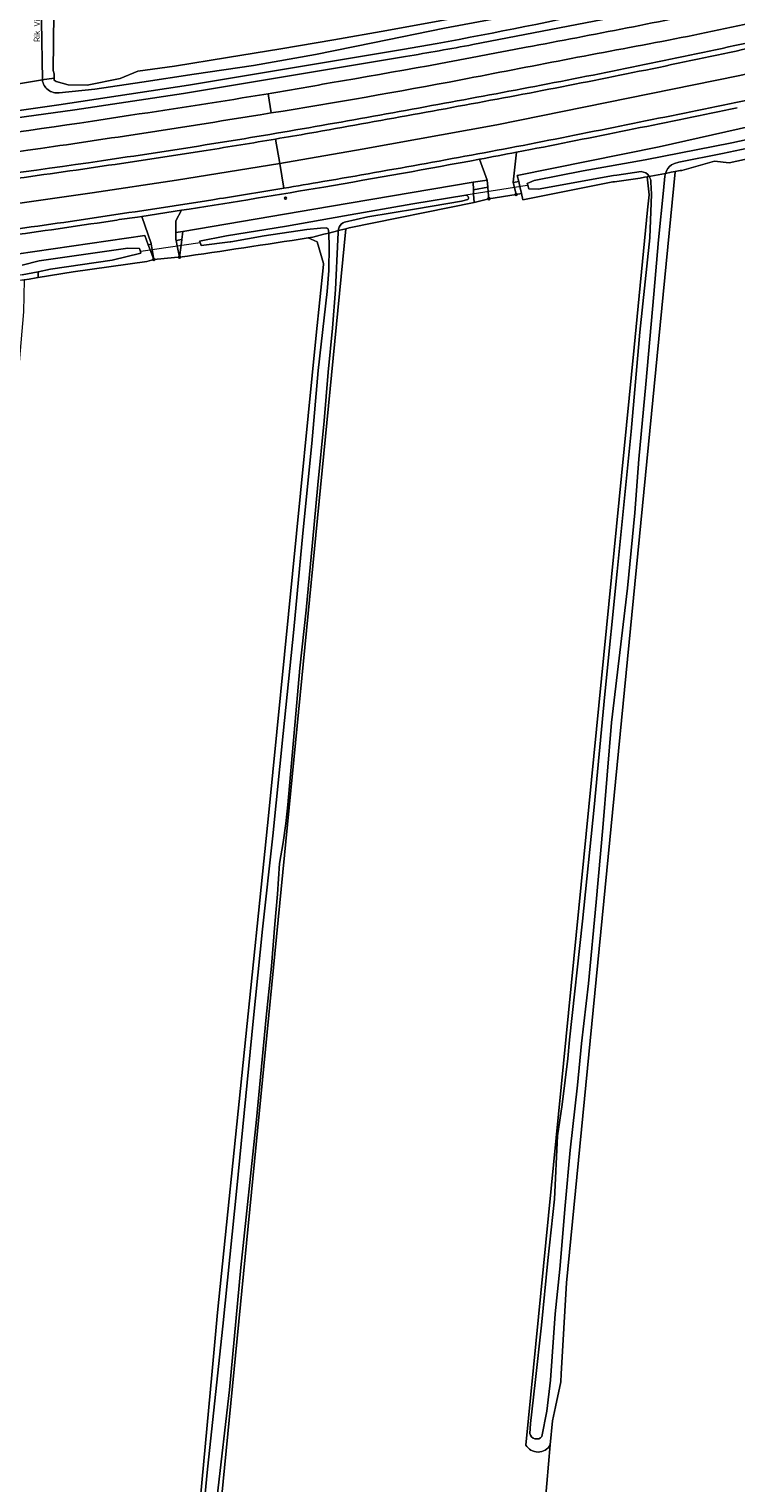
# Model space of a CAD drawing. Header units: metres. Extents: x 149984 to 156489, y 469398 to 478068.
# Tile 5 of 256: x 151821 to 151924, y 470739 to 470949. Entities that reach past the tile are written whole.
import ezdxf
from ezdxf.enums import TextEntityAlignment as Align

# ---------------------------------------------------------------- set-up
doc = ezdxf.new("R2010")
doc.units = ezdxf.units.M
doc.header["$LTSCALE"] = 0.75
for name, color, linetype, lineweight in [('B-WE-GR-GRAS-GV', 252, 'Continuous', 13), ('B-WE-GR-GROENVOORZIENING-GV', 252, 'Continuous', 18), ('B-WE-IE-MEUBILAIR-S', 252, 'Continuous', 25), ('B-WE-KW-KUNSTWERK_DUIKER-G', 6, 'Continuous', 18), ('B-WE-OG-TERREIN_OEVER-GV', 252, 'Continuous', 18), ('B-WE-OG-TOPOGRAFIE-T18', 7, 'Continuous', 18), ('B-WE-OG-WATER-GV', 252, 'Continuous', 18), ('B-WE-OG-WATER_SLOOT-GV', 252, 'Continuous', 18), ('B-WE-VH-GESLOTENVERHARDING-GV', 252, 'Continuous', 18), ('B-WE-VH-HALFVERHARDING-GV', 252, 'Continuous', 18), ('B-WE-VH-OPENVERHARDING-GV', 252, 'Continuous', 18)]:
    doc.layers.add(name, color=color, linetype=linetype, lineweight=lineweight)
doc.styles.add('NLCS-ISO', font='NLCS-ISO.ttf')
doc.styles.add('NLCS-ISO-M500-T18', font='NLCS-ISO.ttf', dxfattribs={"height": 0.9})

# ---------------------------------------------------------------- blocks, each defined once
blk = doc.blocks.new('SIE-MEUBILAIR_PAAL-SO')
blk.add_circle((0, 0), 0.75)
blk = doc.blocks.new('SIE-MEUBILAIR_PAAL_HECTOMETER-SO')
blk.add_circle((0, 0), 0.75)
at = {"style": 'NLCS-ISO'}
blk.add_text('hm', height=0.75, dxfattribs=at).set_placement((0.2, 0.1), align=Align.MIDDLE_CENTER)

msp = doc.modelspace()

# ---------------------------------------------------------------- linework, layer by layer
at = {"layer": 'B-WE-GR-GRAS-GV', "flags": 128}
for points in [[(151904.639, 471056.092), (151905.936, 471198.382), (151829.779, 471203.349), (151827.802, 471203.349), (151825.124, 470964.082), (151824.893, 470943.393), (151825.024, 470942.88), (151825.021, 470942.286), (151825.037, 470941.957), (151825.354, 470941.772), (151827.069, 470941.326), (151829.833, 470941.238), (151834.59, 470942.21), (151837.144, 470943.301), (151842.425, 470943.998), (151850.114, 470945.234), (151857.796, 470946.506), (151865.473, 470947.815), (151873.143, 470949.161), (151880.806, 470950.544), (151888.463, 470951.963), (151896.113, 470953.419), (151903.756, 470954.912), (151903.768, 470955.505)], [(151940.777, 470934.001), (151922.63, 470930.056), (151920.518, 470930.256), (151915.754, 470928.954), (151915.544, 470928.915), (151914.819, 470928.781), (151914.818, 470928.744), (151899.095, 470768.301), (151898.331, 470755.143), (151898.262, 470753.961), (151897.493, 470750.346), (151897.067, 470748.343), (151896.761, 470744.864), (151895.782, 470733.731), (151876.032, 470509.159), (151876.648, 470507.825), (151876.826, 470507.44), (151877.761, 470507.208), (151918.366, 470497.121), (151922.996, 470496.327), (151923.601, 470496.106)], [(151893.216, 470744.853), (151908.861, 470903.361), (151910.826, 470923.268), (151911.036, 470925.397), (151910.752, 470928.027), (151910.354, 470927.953), (151909.737, 470927.839), (151906.037, 470927.312), (151905.824, 470927.307), (151892.797, 470924.697), (151892.585, 470925.627), (151891.815, 470925.478), (151887.89, 470924.858), (151885.744, 470924.309), (151867.67, 470920.639), (151867.206, 470920.522), (151867.206, 470920.52), (151843.314, 470676.68), (151828.153, 470518.803)], [(151840.715, 470678.003), (151847.871, 470755.53), (151848.652, 470763.993), (151856.06, 470836.224), (151862.94, 470905.148), (151863.986, 470915.35), (151863.998, 470915.467), (151863.994, 470915.479), (151863.072, 470918.642), (151861.772, 470919.211)], [(151839.44, 470916.084), (151838.46, 470915.769), (151827.792, 470914.286), (151822.714, 470913.459), (151822.422, 470913.412), (151821.442, 470913.253), (151820.702, 470913.164), (151820.63, 470908.536), (151819.25, 470892.866), (151817.066, 470870.649), (151814.185, 470839.118), (151811.407, 470810.143), (151809.77, 470794.934), (151806.185, 470758.698), (151806.005, 470757.944), (151805.575, 470757.352), (151804.797, 470756.96), (151803.72, 470756.925), (151802.856, 470749.449), (151803.825, 470749.266), (151804.581, 470748.436), (151804.779, 470747.294), (151803.772, 470736.906)], [(151843.162, 470916.407), (151842.424, 470916.343), (151839.44, 470916.084)], [(151895.782, 470733.731), (151896.761, 470744.864)]]:
    msp.add_lwpolyline(points, dxfattribs=at)
at = {"layer": 'B-WE-GR-GRAS-GV'}
for points in [[(151861.772, 470919.211, -0.0038622), (151843.162, 470916.407)], [(151896.761, 470744.864, -0.5734801), (151893.216, 470744.853)]]:
    msp.add_lwpolyline(points, format="xyb", dxfattribs=at)
at = {"layer": 'B-WE-GR-GROENVOORZIENING-GV'}
for points in [[(151893.286, 470946.731, 0.0046389), (151922.409, 470952.444)], [(151942.931, 470953.982, -0.0064289), (151913.845, 470947.753)], [(151921.583, 470946.575, 0.0031217), (151951.351, 470953.088)], [(151905.603, 470950.994, -0.0025385), (151885.576, 470947.121)], [(151864.961, 470941.576, 0.0063221), (151893.286, 470946.731)], [(151885.576, 470947.121, -0.0051414), (151875.847, 470945.393)], [(151913.845, 470947.753, 0.0021314), (151883.837, 470942.025)], [(151891.717, 470940.551, 0.0061536), (151921.583, 470946.575)], [(151883.837, 470942.025, -0.0065622), (151856.431, 470937.239)], [(151938.499, 470941.999, -0.0017489), (151923.593, 470938.751)], [(151836.085, 470936.912, 0.0055679), (151855.964, 470940.021)], [(151855.964, 470940.021, 0.0025382), (151864.961, 470941.576)], [(151861.837, 470935.103, 0.0026739), (151891.717, 470940.551)], [(151893.901, 470931.955, 0.0021186), (151923.757, 470937.968)], [(151923.757, 470937.968, -0.0021186), (151893.901, 470931.955)], [(151923.593, 470938.751, -0.001018), (151908.677, 470935.714)], [(151806.618, 470932.726, 0.0067235), (151836.085, 470936.912)], [(151854.808, 470936.979, -0.0040473), (151824.934, 470932.384)], [(151908.677, 470935.714, -0.0010822), (151893.749, 470932.74)], [(151831.866, 470930.333, 0.0068093), (151861.837, 470935.103)], [(151824.934, 470932.384, -0.0058457), (151795.192, 470928.442)], [(151893.749, 470932.74, -0.0024801), (151878.822, 470929.961)], [(151886.524, 470930.563, 0.0009669), (151891.894, 470931.572)], [(151801.793, 470926.274, 0.0053504), (151831.866, 470930.333)], [(151878.822, 470929.961, -0.0024684), (151863.868, 470927.328)], [(151886.524, 470930.563, -0.0036437), (151864.003, 470926.539)], [(151864.003, 470926.539, 0.0036437), (151886.524, 470930.563)], [(151863.868, 470927.328, -0.0008657), (151858.252, 470926.381)], [(151864.003, 470926.539, -0.0026761), (151844.544, 470923.343)], [(151844.544, 470923.343, 0.0026761), (151864.003, 470926.539)], [(151858.252, 470926.381, -0.0016669), (151848.931, 470924.864)], [(151848.931, 470924.864, -0.0027472), (151833.968, 470922.567)], [(151834.087, 470921.776, -0.008446), (151803.892, 470917.655)], [(151803.892, 470917.655, 0.008446), (151834.087, 470921.776)], [(151833.968, 470922.567, -0.0042536), (151818.898, 470920.381)], [(151837.068, 470922.184, 0.010104), (151834.087, 470921.776)], [(151834.087, 470921.776, -0.010104), (151837.068, 470922.184)]]:
    msp.add_lwpolyline(points, format="xyb", dxfattribs=at)
at = {"layer": 'B-WE-GR-GROENVOORZIENING-GV', "flags": 128}
for points in [[(151893.901, 470931.955), (151891.894, 470931.572), (151891.376, 470927.263), (151891.391, 470927.203), (151891.696, 470927.26), (151892.192, 470927.354), (151891.992, 470928.231), (151912.489, 470932.369), (151939.504, 470938.402), (151973.145, 470946.565), (151978.643, 470947.69), (151979.474, 470947.932), (151979.136, 470949.419), (151977.864, 470950.354)], [(151875.847, 470945.393), (151843.745, 470940.041), (151828.054, 470937.711), (151810.524, 470935.3)], [(151856.431, 470937.239), (151854.808, 470936.979)], [(151891.894, 470931.572), (151893.901, 470931.955)], [(151844.544, 470923.343), (151843.472, 470923.186), (151842.618, 470921.665), (151842.635, 470919.993), (151843.628, 470920.097), (151864.865, 470923.712), (151885.592, 470927.234), (151887.648, 470927.554), (151886.524, 470930.563)], [(151837.068, 470922.184), (151837.714, 470922.278), (151843.472, 470923.186), (151844.544, 470923.343)], [(151838.642, 470918.211), (151839.086, 470918.278), (151839.065, 470918.406), (151837.714, 470922.278), (151837.068, 470922.184)], [(151743.332, 470911.34), (151739.426, 470910.952), (151738.836, 470907.861), (151738.82, 470907.471), (151740.834, 470907.633), (151772.647, 470911.044), (151795.847, 470913.786), (151816.89, 470916.47), (151838.151, 470919.521), (151838.642, 470918.211)]]:
    msp.add_lwpolyline(points, dxfattribs=at)
for points in [[(151887.742, 470926.518), (151887.648, 470927.554), (151885.592, 470927.234), (151885.65, 470926.128)], [(151892.585, 470925.627), (151892.363, 470926.604), (151892.192, 470927.354), (151891.696, 470927.26), (151891.391, 470927.203), (151891.57, 470926.476), (151891.815, 470925.478)], [(151887.742, 470926.518), (151885.65, 470926.128), (151885.681, 470925.525), (151885.744, 470924.309), (151887.89, 470924.858), (151887.8, 470925.867)], [(151843.628, 470920.097), (151842.635, 470919.993), (151842.645, 470918.935), (151842.668, 470918.824), (151843.483, 470918.949)], [(151843.38, 470918.137), (151843.483, 470918.949), (151842.668, 470918.824), (151842.825, 470918.053), (151843.162, 470916.407)], [(151839.086, 470918.278), (151838.642, 470918.211), (151838.922, 470917.465), (151839.44, 470916.084), (151839.21, 470917.508)]]:
    msp.add_lwpolyline(points, close=True, dxfattribs=at)
at = {"layer": 'B-WE-KW-KUNSTWERK_DUIKER-G', "flags": 128}
for points in [[(151893.437, 470926.777), (151884.575, 470925.347)], [(151837.558, 470917.259), (151846.13, 470918.552)]]:
    msp.add_lwpolyline(points, dxfattribs=at)
at = {"layer": 'B-WE-OG-TERREIN_OEVER-GV', "flags": 128}
for points in [[(151824.806, 471058.305), (151824.507, 471043.308), (151824.319, 471024.766), (151824.058, 471008.466), (151823.79, 470993.736), (151823.907, 470985.655), (151823.678, 470973.821), (151823.722, 470960.525), (151823.217, 470950.512), (151823.344, 470942.011), (151823.604, 470942.054), (151824.691, 470942.232), (151825.021, 470942.286), (151825.024, 470942.88), (151824.893, 470943.393), (151825.124, 470964.082), (151827.802, 471203.349)], [(151904.759, 470955.719), (151904.397, 470955.641), (151904.212, 470955.601), (151903.768, 470955.505), (151903.756, 470954.912), (151896.113, 470953.419), (151888.463, 470951.963), (151880.806, 470950.544), (151873.143, 470949.161), (151865.473, 470947.815), (151857.796, 470946.506), (151850.114, 470945.234), (151842.425, 470943.998), (151837.144, 470943.301), (151834.59, 470942.21), (151829.833, 470941.238), (151827.069, 470941.326), (151825.354, 470941.772), (151825.037, 470941.957), (151825.021, 470942.286), (151824.691, 470942.232), (151823.604, 470942.054), (151823.344, 470942.011)], [(151825.778, 470940.171), (151830.914, 470940.672), (151837.706, 470941.692), (151845.288, 470942.853), (151853.85, 470944.077), (151862.844, 470945.707), (151871.1, 470947.367), (151881.473, 470949.493), (151890.517, 470951.187), (151900.245, 470952.968), (151904.02, 470953.95)], [(151880.415, 470947.264), (151875.384, 470946.39), (151844.474, 470941.254), (151825.707, 470938.407)], [(151810.524, 470935.3), (151828.054, 470937.711), (151843.745, 470940.041), (151875.847, 470945.393)], [(151909.911, 470928.771), (151906.394, 470928.268), (151905.881, 470928.229), (151895.004, 470926.221), (151893.677, 470926.26), (151893.511, 470926.789), (151893.435, 470927.031), (151894.418, 470927.501), (151901.505, 470928.897), (151910.473, 470930.47), (151923.012, 470932.92), (151937.408, 470936.035), (151949.345, 470938.779), (151961.999, 470941.87), (151974.596, 470944.942), (151977.177, 470945.539)], [(151939.504, 470938.402), (151912.489, 470932.369), (151891.992, 470928.231), (151892.192, 470927.354), (151892.363, 470926.604), (151892.585, 470925.627), (151892.797, 470924.697), (151905.824, 470927.307), (151906.037, 470927.312), (151909.737, 470927.839), (151910.354, 470927.953), (151910.752, 470928.027), (151910.9, 470928.054), (151910.9, 470928.055), (151911.07, 470928.086)], [(151913.41, 470928.52), (151914.219, 470928.67), (151914.819, 470928.781), (151915.544, 470928.915), (151915.754, 470928.954), (151920.518, 470930.256), (151922.63, 470930.056), (151940.777, 470934.001), (151942.371, 470934.368), (151942.108, 470936.117), (151930.814, 470933.317), (151921.67, 470931.398), (151915.32, 470930.14), (151914.693, 470929.948), (151914.274, 470929.737)], [(151866.145, 470920.453), (151866.118, 470920.247), (151867.027, 470920.477), (151867.206, 470920.522), (151867.67, 470920.639), (151885.744, 470924.309), (151885.681, 470925.525), (151885.65, 470926.128), (151885.592, 470927.234), (151864.865, 470923.712), (151843.628, 470920.097), (151843.483, 470918.949), (151843.38, 470918.137), (151843.162, 470916.407)], [(151911.07, 470928.086), (151910.9, 470928.055), (151910.9, 470928.054), (151910.752, 470928.027), (151911.036, 470925.397), (151910.826, 470923.268), (151908.861, 470903.361), (151893.216, 470744.853)], [(151893.794, 470746.538), (151893.894, 470747.97), (151894.568, 470753.87), (151895.478, 470762.174), (151896.4, 470771.508), (151897.351, 470780.348), (151897.819, 470789.492), (151898.456, 470794.056), (151898.92, 470797.544), (151899.284, 470800.684), (151899.545, 470803.395), (151901.417, 470820.53), (151903.109, 470836.988), (151904.64, 470853.314), (151906.41, 470871.014), (151908.449, 470891.247), (151909.684, 470905.605), (151911.172, 470919.229), (151911.392, 470925.528), (151911.357, 470926.375), (151911.29, 470927.266)], [(151896.761, 470744.864), (151897.067, 470748.343), (151897.493, 470750.346), (151898.262, 470753.961), (151898.331, 470755.143), (151899.095, 470768.301), (151914.818, 470928.744), (151914.819, 470928.781), (151914.219, 470928.67), (151913.41, 470928.52)], [(151913.338, 470928.119), (151913.136, 470926.029), (151912.425, 470918.911), (151911.73, 470911.069), (151910.582, 470898.075), (151909.571, 470887.229), (151908.961, 470879.499), (151907.941, 470868.615), (151905.63, 470849.202), (151904.365, 470834.005), (151903.382, 470823.234), (151902.274, 470811.493), (151901.292, 470802.853)], [(151864.354, 470920.643), (151863.546, 470920.615), (151861.563, 470920.432), (151855.396, 470919.493), (151850.589, 470918.625), (151850.495, 470918.612), (151846.282, 470918.081), (151846.13, 470918.552), (151846.069, 470918.74), (151849.964, 470919.473), (151858.628, 470920.907), (151867.002, 470922.379), (151876.866, 470924.106), (151884.575, 470925.347)], [(151884.827, 470924.72), (151883.922, 470924.487), (151877.429, 470923.373), (151870.363, 470922.219), (151867.003, 470921.456), (151866.805, 470921.388)], [(151820.436, 470915.247), (151822.892, 470915.878), (151835.673, 470917.722), (151837.366, 470917.687), (151837.508, 470917.251), (151837.587, 470917.008), (151833.413, 470915.995), (151824.533, 470914.666), (151822.745, 470914.304), (151822.714, 470913.459), (151827.792, 470914.286), (151838.46, 470915.769), (151839.44, 470916.084), (151838.922, 470917.465), (151838.642, 470918.211), (151838.151, 470919.521), (151816.89, 470916.47)], [(151828.032, 470518.835), (151828.153, 470518.803), (151843.314, 470676.68), (151867.206, 470920.52), (151867.206, 470920.522)], [(151845.153, 470719.878), (151847.224, 470741.357), (151849.403, 470761.998), (151851.466, 470781.944), (151853.803, 470806.067), (151855.163, 470819.364), (151856.649, 470832.835), (151858.126, 470847.64), (151859.67, 470862.644), (151860.971, 470876.563), (151862.3, 470889.512), (151863.214, 470900.039), (151864.528, 470911.464), (151864.739, 470914.501), (151864.807, 470918.051), (151864.756, 470919.726), (151864.737, 470919.898), (151864.023, 470919.718), (151862.418, 470919.313), (151861.772, 470919.211), (151863.072, 470918.642), (151863.994, 470915.479), (151863.998, 470915.467), (151863.986, 470915.35), (151862.94, 470905.148), (151856.06, 470836.224), (151848.652, 470763.993), (151847.871, 470755.53), (151840.715, 470678.003)], [(151867.206, 470920.522), (151867.027, 470920.477), (151866.118, 470920.247), (151866.083, 470919.985), (151866.047, 470918.973), (151865.718, 470911.76), (151865.267, 470906.18), (151864.639, 470899.804), (151864.076, 470892.772), (151863.146, 470883.535), (151862.376, 470875.207), (151861.451, 470865.44), (151860.56, 470857.052), (151859.727, 470847.736), (151858.819, 470837.317), (151858.554, 470834.612), (151858.144, 470831.864), (151857.614, 470828.834), (151857.315, 470824.429), (151856.963, 470820.066), (151856.48, 470813.998), (151855.697, 470806.656), (151854.293, 470791.88), (151852.041, 470770.479), (151850.368, 470752.801), (151848.625, 470737.396)], [(151861.772, 470919.211), (151862.418, 470919.313), (151864.023, 470919.718)], [(151864.023, 470919.718), (151864.737, 470919.898), (151864.691, 470920.305)], [(151901.292, 470802.853), (151900.672, 470796.807), (151899.653, 470787.453), (151898.892, 470779.467), (151898.125, 470770.263), (151897.48, 470763.807), (151896.792, 470754.241), (151896.267, 470749.759), (151895.549, 470746.079)]]:
    msp.add_lwpolyline(points, dxfattribs=at)
at = {"layer": 'B-WE-OG-TERREIN_OEVER-GV'}
for points in [[(151905.722, 470952.315, -0.0051677), (151880.415, 470947.264)], [(151885.576, 470947.121, 0.0025385), (151905.603, 470950.994)], [(151875.847, 470945.393, 0.0051414), (151885.576, 470947.121)], [(151823.344, 470942.011, 0.4254053), (151825.778, 470940.171)], [(151825.707, 470938.407, -0.0042452), (151804.059, 470935.411)], [(151914.274, 470929.737, 0.1758003), (151913.41, 470928.52)], [(151911.07, 470928.086, 0.2451278), (151909.911, 470928.771)], [(151911.29, 470927.266, 0.1491679), (151911.07, 470928.086)], [(151913.41, 470928.52, 0.0456556), (151913.338, 470928.119)], [(151884.575, 470925.347, -0.6408344), (151884.827, 470924.72)], [(151866.805, 470921.388, 0.2154159), (151866.145, 470920.453)], [(151843.162, 470916.407, 0.0038622), (151861.772, 470919.211)], [(151864.691, 470920.305, 0.3659717), (151864.354, 470920.643)], [(151895.549, 470746.079, -0.6280066), (151893.794, 470746.538)], [(151893.216, 470744.853, 0.5734801), (151896.761, 470744.864)]]:
    msp.add_lwpolyline(points, format="xyb", dxfattribs=at)
at = {"layer": 'B-WE-OG-TERREIN_OEVER-GV', "flags": 128}
msp.add_lwpolyline([(151820.347, 470913.121), (151820.702, 470913.164), (151821.442, 470913.253), (151822.422, 470913.412), (151822.714, 470913.459), (151822.745, 470914.304), (151820.436, 470913.885), (151819.826, 470913.763), (151819.62, 470913.454), (151819.594, 470913.031)], close=True, dxfattribs=at)
at = {"layer": 'B-WE-OG-WATER-GV', "flags": 128}
for points in [[(151819.718, 471079.534), (151819.149, 471030.398), (151818.794, 471005.509), (151818.438, 470974.861), (151818.151, 470941.163), (151823.344, 470942.011), (151823.217, 470950.512), (151823.722, 470960.525), (151823.678, 470973.821), (151823.907, 470985.655), (151823.79, 470993.736), (151824.058, 471008.466), (151824.319, 471024.766), (151824.507, 471043.308), (151824.806, 471058.305)], [(151904.02, 470953.95), (151900.245, 470952.968), (151890.517, 470951.187), (151881.473, 470949.493), (151871.1, 470947.367), (151862.844, 470945.707), (151853.85, 470944.077), (151845.288, 470942.853), (151837.706, 470941.692), (151830.914, 470940.672), (151825.778, 470940.171)], [(151825.707, 470938.407), (151844.474, 470941.254), (151875.384, 470946.39), (151880.415, 470947.264)], [(151977.177, 470945.539), (151974.596, 470944.942), (151961.999, 470941.87), (151949.345, 470938.779), (151937.408, 470936.035), (151923.012, 470932.92), (151910.473, 470930.47), (151901.505, 470928.897), (151894.418, 470927.501), (151893.435, 470927.031), (151893.511, 470926.789), (151893.677, 470926.26), (151895.004, 470926.221), (151905.881, 470928.229), (151906.394, 470928.268), (151909.911, 470928.771)], [(151914.274, 470929.737), (151914.693, 470929.948), (151915.32, 470930.14), (151921.67, 470931.398), (151930.814, 470933.317), (151942.108, 470936.117), (151953.727, 470938.523), (151965.563, 470941.369), (151971.288, 470942.433), (151971.788, 470942.573), (151976.839, 470943.985), (151977.572, 470944.28)], [(151823.344, 470942.011), (151818.151, 470941.163), (151818.139, 470940.528), (151815.537, 470939.057), (151814.453, 470939.291), (151808.516, 470938.151), (151805.619, 470937.722)], [(151911.29, 470927.266), (151911.357, 470926.375), (151911.392, 470925.528), (151911.172, 470919.229), (151909.684, 470905.605), (151908.449, 470891.247), (151906.41, 470871.014), (151904.64, 470853.314), (151903.109, 470836.988), (151901.417, 470820.53), (151899.545, 470803.395), (151899.284, 470800.684), (151898.92, 470797.544), (151898.456, 470794.056), (151897.819, 470789.492), (151897.351, 470780.348), (151896.4, 470771.508), (151895.478, 470762.174), (151894.568, 470753.87), (151893.894, 470747.97), (151893.794, 470746.538)], [(151895.549, 470746.079), (151896.267, 470749.759), (151896.792, 470754.241), (151897.48, 470763.807), (151898.125, 470770.263), (151898.892, 470779.467), (151899.653, 470787.453), (151900.672, 470796.807), (151901.292, 470802.853), (151902.274, 470811.493), (151903.382, 470823.234), (151904.365, 470834.005), (151905.63, 470849.202), (151907.941, 470868.615), (151908.961, 470879.499), (151909.571, 470887.229), (151910.582, 470898.075), (151911.73, 470911.069), (151912.425, 470918.911), (151913.136, 470926.029), (151913.338, 470928.119)], [(151911.07, 470928.086), (151911.306, 470928.13), (151913.41, 470928.52)], [(151913.41, 470928.52), (151911.306, 470928.13), (151911.07, 470928.086)], [(151884.575, 470925.347), (151876.866, 470924.106), (151867.002, 470922.379), (151858.628, 470920.907), (151849.964, 470919.473), (151846.069, 470918.74), (151846.13, 470918.552), (151846.282, 470918.081), (151850.495, 470918.612), (151850.589, 470918.625), (151855.396, 470919.493), (151861.563, 470920.432), (151863.546, 470920.615), (151864.354, 470920.643)], [(151866.805, 470921.388), (151867.003, 470921.456), (151870.363, 470922.219), (151877.429, 470923.373), (151883.922, 470924.487), (151884.827, 470924.72)], [(151864.691, 470920.305), (151864.737, 470919.898), (151865.999, 470920.217), (151866.118, 470920.247), (151866.145, 470920.453)], [(151820.436, 470913.885), (151822.745, 470914.304), (151824.533, 470914.666), (151833.413, 470915.995), (151837.587, 470917.008), (151837.508, 470917.251), (151837.366, 470917.687), (151835.673, 470917.722), (151822.892, 470915.878), (151820.436, 470915.247)]]:
    msp.add_lwpolyline(points, dxfattribs=at)
at = {"layer": 'B-WE-OG-WATER-GV'}
for points in [[(151880.415, 470947.264, 0.0051677), (151905.722, 470952.315)], [(151825.778, 470940.171, -0.4254053), (151823.344, 470942.011)], [(151804.059, 470935.411, 0.0042452), (151825.707, 470938.407)], [(151913.41, 470928.52, -0.1758003), (151914.274, 470929.737)], [(151909.911, 470928.771, -0.2451278), (151911.07, 470928.086)], [(151911.07, 470928.086, -0.1491679), (151911.29, 470927.266)], [(151913.338, 470928.119, -0.0456556), (151913.41, 470928.52)], [(151884.827, 470924.72, 0.6408344), (151884.575, 470925.347)], [(151866.145, 470920.453, -0.2154159), (151866.805, 470921.388)], [(151864.354, 470920.643, -0.3659717), (151864.691, 470920.305)], [(151893.794, 470746.538, 0.6280066), (151895.549, 470746.079)]]:
    msp.add_lwpolyline(points, format="xyb", dxfattribs=at)
at = {"layer": 'B-WE-OG-WATER_SLOOT-GV', "flags": 128}
for points in [[(151864.737, 470919.898), (151864.756, 470919.726), (151864.807, 470918.051), (151864.739, 470914.501), (151864.528, 470911.464), (151863.214, 470900.039), (151862.3, 470889.512), (151860.971, 470876.563), (151859.67, 470862.644), (151858.126, 470847.64), (151856.649, 470832.835), (151855.163, 470819.364), (151853.803, 470806.067), (151851.466, 470781.944), (151849.403, 470761.998), (151847.224, 470741.357), (151845.153, 470719.878)], [(151848.625, 470737.396), (151850.368, 470752.801), (151852.041, 470770.479), (151854.293, 470791.88), (151855.697, 470806.656), (151856.48, 470813.998), (151856.963, 470820.066), (151857.315, 470824.429), (151857.614, 470828.834), (151858.144, 470831.864), (151858.554, 470834.612), (151858.819, 470837.317), (151859.727, 470847.736), (151860.56, 470857.052), (151861.451, 470865.44), (151862.376, 470875.207), (151863.146, 470883.535), (151864.076, 470892.772), (151864.639, 470899.804), (151865.267, 470906.18), (151865.718, 470911.76), (151866.047, 470918.973), (151866.083, 470919.985), (151866.118, 470920.247), (151865.999, 470920.217), (151864.737, 470919.898)]]:
    msp.add_lwpolyline(points, dxfattribs=at)
at = {"layer": 'B-WE-VH-GESLOTENVERHARDING-GV', "flags": 128}
for points in [[(151857.062, 470933.476), (151857.657, 470929.928), (151869.584, 470932.024), (151889.053, 470935.534), (151923.917, 470942.603), (151946.532, 470947.577), (151954.504, 470949.308), (151953.66, 470952.804)], [(151953.382, 470945.351), (151955.348, 470945.811), (151954.504, 470949.308), (151946.532, 470947.577), (151923.917, 470942.603), (151889.053, 470935.534), (151869.584, 470932.024), (151857.657, 470929.928), (151858.252, 470926.381)], [(151854.808, 470936.979), (151856.431, 470937.239), (151855.964, 470940.021)], [(151855.964, 470940.021), (151856.431, 470937.239)], [(151759.353, 470920.793), (151759.688, 470917.169), (151771.156, 470918.344), (151782.916, 470919.567), (151794.905, 470921.015), (151806.716, 470922.438), (151819.088, 470924.071), (151830.543, 470925.703), (151842.706, 470927.523), (151857.657, 470929.928), (151857.062, 470933.476)], [(151858.252, 470926.381), (151857.657, 470929.928), (151842.706, 470927.523), (151830.543, 470925.703), (151819.088, 470924.071), (151806.716, 470922.438), (151794.905, 470921.015), (151782.916, 470919.567), (151771.156, 470918.344), (151759.688, 470917.169), (151760.022, 470913.545)]]:
    msp.add_lwpolyline(points, dxfattribs=at)
at = {"layer": 'B-WE-VH-GESLOTENVERHARDING-GV'}
for points in [[(151922.409, 470952.444, -0.0046389), (151893.286, 470946.731)], [(151913.845, 470947.753, 0.0064289), (151942.931, 470953.982)], [(151936.65, 470949.004, -0.0015304), (151921.75, 470945.793)], [(151893.286, 470946.731, -0.0063221), (151864.961, 470941.576)], [(151883.837, 470942.025, -0.0021314), (151913.845, 470947.753)], [(151921.75, 470945.793, -0.003088), (151906.826, 470942.687)], [(151856.431, 470937.239, 0.0065622), (151883.837, 470942.025)], [(151906.826, 470942.687, -0.0030749), (151891.865, 470939.765)], [(151923.593, 470938.751, 0.0017489), (151938.499, 470941.999)], [(151855.964, 470940.021, -0.0055679), (151836.085, 470936.912)], [(151864.961, 470941.576, -0.0025382), (151855.964, 470940.021)], [(151891.865, 470939.765, -0.0012777), (151876.927, 470937)], [(151908.677, 470935.714, 0.001018), (151923.593, 470938.751)], [(151836.085, 470936.912, -0.0067235), (151806.618, 470932.726)], [(151824.934, 470932.384, 0.0040473), (151854.808, 470936.979)], [(151876.927, 470937, -0.0012776), (151861.975, 470934.315)], [(151893.749, 470932.74, 0.0010822), (151908.677, 470935.714)], [(151857.062, 470933.476, -0.0023689), (151846.994, 470931.826)], [(151861.975, 470934.315, -0.0010226), (151857.062, 470933.476)], [(151795.192, 470928.442, 0.0058457), (151824.934, 470932.384)], [(151846.994, 470931.826, -0.0033895), (151831.981, 470929.541)], [(151878.822, 470929.961, 0.0024801), (151893.749, 470932.74)], [(151831.981, 470929.541, -0.0027294), (151816.947, 470927.43)], [(151863.868, 470927.328, 0.0024684), (151878.822, 470929.961)], [(151858.252, 470926.381, 0.0008657), (151863.868, 470927.328)], [(151848.931, 470924.864, 0.0016669), (151858.252, 470926.381)], [(151833.968, 470922.567, 0.0027472), (151848.931, 470924.864)], [(151818.898, 470920.381, 0.0042536), (151833.968, 470922.567)]]:
    msp.add_lwpolyline(points, format="xyb", dxfattribs=at)
at = {"layer": 'B-WE-VH-HALFVERHARDING-GV'}
for points in [[(151951.351, 470953.088, -0.0031217), (151921.583, 470946.575)], [(151921.75, 470945.793, 0.0015304), (151936.65, 470949.004)], [(151921.583, 470946.575, -0.0061536), (151891.717, 470940.551)], [(151906.826, 470942.687, 0.003088), (151921.75, 470945.793)], [(151891.865, 470939.765, 0.0030749), (151906.826, 470942.687)], [(151891.717, 470940.551, -0.0026739), (151861.837, 470935.103)], [(151876.927, 470937, 0.0012777), (151891.865, 470939.765)], [(151861.975, 470934.315, 0.0012776), (151876.927, 470937)], [(151861.837, 470935.103, -0.0068093), (151831.866, 470930.333)], [(151846.994, 470931.826, 0.0023689), (151857.062, 470933.476)], [(151857.062, 470933.476, 0.0010226), (151861.975, 470934.315)], [(151831.981, 470929.541, 0.0033895), (151846.994, 470931.826)], [(151831.866, 470930.333, -0.0053504), (151801.793, 470926.274)], [(151816.947, 470927.43, 0.0027294), (151831.981, 470929.541)]]:
    msp.add_lwpolyline(points, format="xyb", dxfattribs=at)
at = {"layer": 'B-WE-VH-OPENVERHARDING-GV'}
msp.add_lwpolyline([(151891.894, 470931.572, -0.0009669), (151886.524, 470930.563)], format="xyb", dxfattribs=at)
at = {"layer": 'B-WE-VH-OPENVERHARDING-GV', "flags": 128}
for points in [[(151891.815, 470925.478), (151891.57, 470926.476), (151891.391, 470927.203), (151891.376, 470927.263), (151891.894, 470931.572)], [(151886.524, 470930.563), (151887.648, 470927.554), (151887.742, 470926.518), (151887.8, 470925.867), (151887.89, 470924.858), (151891.815, 470925.478)]]:
    msp.add_lwpolyline(points, dxfattribs=at)
msp.add_lwpolyline([(151842.618, 470921.665), (151843.472, 470923.186), (151837.714, 470922.278), (151839.065, 470918.406), (151839.086, 470918.278), (151839.21, 470917.508), (151839.44, 470916.084), (151842.424, 470916.343), (151843.162, 470916.407), (151842.825, 470918.053), (151842.668, 470918.824), (151842.645, 470918.935), (151842.635, 470919.993)], close=True, dxfattribs=at)

# ---------------------------------------------------------------- block references
at = {"layer": 'B-WE-IE-MEUBILAIR-S', "xscale": 0.2, "yscale": 0.2, "zscale": 0.2}
for name, p in [('SIE-MEUBILAIR_PAAL_HECTOMETER-SO', (151858.495, 470924.933)), ('SIE-MEUBILAIR_PAAL-SO', (151887.89, 470924.858)), ('SIE-MEUBILAIR_PAAL-SO', (151891.815, 470925.478)), ('SIE-MEUBILAIR_PAAL-SO', (151843.162, 470916.407)), ('SIE-MEUBILAIR_PAAL-SO', (151839.44, 470916.084))]:
    msp.add_blockref(name, p, dxfattribs=at)

# ---------------------------------------------------------------- texts
at = {"layer": 'B-WE-OG-TOPOGRAFIE-T18', "style": 'NLCS-ISO-M500-T18'}
msp.add_text('Rik Visserswetering', height=0.9, rotation=89.6, dxfattribs=at).set_placement((151822.716, 470952.89), align=Align.MIDDLE)

doc.saveas('drawing.dxf')
